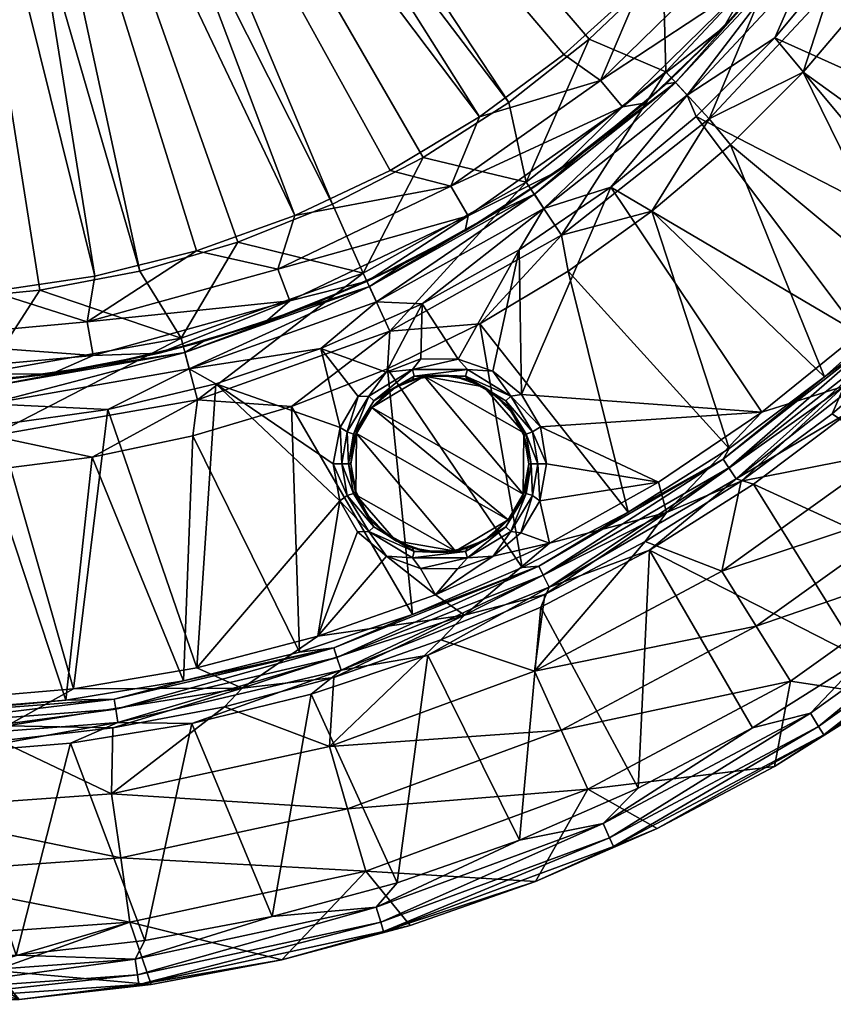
# Model space of a CAD drawing. Header units: inches. Extents: x -200 to 200, y -200 to 200.
# Tile 5 of 10: x 15 to 106, y -200 to -89. Entities that reach past the tile are written whole.
import ezdxf

# ---------------------------------------------------------------- set-up
doc = ezdxf.new("R2010")
doc.units = ezdxf.units.IN
doc.header["$MEASUREMENT"] = 0
doc.layers.add('Layer 1', color=7, linetype='Continuous')

# ---------------------------------------------------------------- blocks, each defined once
blk = doc.blocks.new('Lavabo Bucket 40')
at = {"color": 253, "true_color": 0xa4adb2}
mesh = blk.add_polyface(dxfattribs=at)
corners = [(30.27, -11.66, 200), (32.6, -5.98, 202.45), (31.91, -5.98, 200), (32.5, 0, 200), (33.14, 0, 202.45), (30.59, -12.75, 202.45), (37.5, 0, 205), (34.48, -6.32, 204.36), (36.9, -6.92, 205), (35.05, 0, 204.36), (32.36, -13.48, 204.36), (35, -13.59, 205), (31.93, -19.78, 205), (27.38, -12.25, 220), (29.32, -6.31, 220), (115.65, -33.91, 220), (107.14, -55.18, 220), (24.26, -17.65, 220), (87.24, -83.15, 220), (20, -22.34, 220), (69.92, -98.17, 220), (14.98, -25.99, 220), (94.77, -74.46, 220), (101.39, -65.16, 220), (30, 0, 220), (119.97, -11.51, 220), (111.9, -44.78, 220), (27.75, -25.31, 205), (92.75, -76.14, 205), (22.59, -29.98, 205), (16.69, -33.59, 205), (66.63, -99.8, 205), (84.82, -84.88, 205), (99.75, -66.7, 205), (105.81, -56.6, 205), (119.41, -11.81, 205), (114.82, -34.87, 205), (31.91, -6.38, 172), (32.5, 0, 172), (31.61, -6.39, 171.02), (32.24, 0, 171.02), (30.85, -6.23, 170.26), (31.48, 0, 170.26)]
mesh.append_faces([[corners[k] for k in face] for face in [(0, 1, 2), (3, 2, 4), (1, 0, 5), (6, 7, 8), (7, 6, 9), (2, 1, 4), (9, 1, 7), (10, 7, 5), (4, 1, 9), (11, 10, 12), (10, 11, 8), (8, 7, 10), (7, 1, 5), (13, 14, 15), (16, 17, 13), (18, 19, 17), (19, 20, 21), (17, 22, 18), (17, 16, 23), (24, 25, 14), (17, 23, 22), (13, 26, 16), (27, 28, 12), (29, 30, 31), (32, 27, 29), (27, 32, 28), (33, 12, 28), (33, 34, 12), (11, 12, 34), (8, 35, 6), (11, 36, 8), (37, 2, 38), (2, 37, 0), (38, 2, 3), (37, 38, 39), (39, 40, 41), (40, 39, 38), (42, 41, 40)]], dxfattribs={"color": 253})
mesh = blk.add_polyface(dxfattribs=at)
corners = [(14.52, -29.01, 200), (8.96, -31.2, 200), (10.75, -31.35, 202.45), (19.88, -26.51, 202.45), (11.37, -33.16, 204.36), (0, -35.05, 204.36), (10.25, -36.06, 205), (3.03, -32.35, 200), (19.59, -25.83, 200), (0, -33.14, 202.45), (21.03, -28.04, 204.36), (16.69, -33.59, 205), (22.59, -29.98, 205), (27.75, -25.31, 205), (9.22, -28.55, 220), (14.98, -25.99, 220), (50.1, -109.62, 220), (28.43, -117.12, 220), (3.08, -29.82, 220), (17.2, -119.29, 220), (5.78, -120.38, 220), (39.46, -113.87, 220), (3.43, -37.34, 205), (23.37, -117.7, 205), (11.77, -119.42, 205), (45.87, -110.88, 205), (34.81, -114.84, 205), (12.75, -21.63, 218.72), (12.41, -30.03, 172), (18.03, -27.07, 172), (6.32, -31.86, 172), (16.37, -27.78, 171.02), (5.81, -31.72, 171.02), (23, -23.04, 172), (15.98, -27.12, 170.26), (9.38, -29.02, 170), (5.68, -30.96, 170.26), (15.23, -26.42, 170), (20.33, -22.71, 170), (24.29, -21.2, 171.02)]
mesh.append_faces([[corners[k] for k in face] for face in [(0, 1, 2), (3, 0, 2), (4, 5, 6), (7, 2, 1), (3, 8, 0), (9, 4, 2), (3, 2, 10), (10, 2, 4), (11, 4, 6), (12, 10, 11), (10, 4, 11), (10, 12, 13), (14, 15, 16), (14, 17, 18), (19, 18, 17), (18, 19, 20), (14, 21, 17), (6, 22, 23), (24, 23, 22), (11, 6, 25), (25, 6, 26), (6, 23, 26), (27, 15, 14), (28, 0, 29), (29, 0, 8), (30, 1, 28), (28, 1, 0), (28, 29, 31), (32, 28, 31), (30, 28, 32), (31, 29, 33), (34, 35, 36), (36, 32, 31), (34, 36, 31), (34, 37, 35), (37, 34, 38), (34, 31, 39)]], dxfattribs={"color": 253})
mesh = blk.add_polyface(dxfattribs=at)
corners = [(94.1, -82.12, 203.72), (84.82, -84.88, 205), (80.22, -95.72, 203.72), (94.09, -89.71, 195), (102.19, -80.35, 195), (96.98, -84.64, 199.89), (76.1, -92.78, 205), (92.75, -76.14, 205), (66.63, -99.8, 205), (105, -67.62, 203.72), (63.41, -107.6, 203.72), (82.68, -98.66, 199.89), (85.16, -98.24, 195), (78.96, -91.05, 220), (87.24, -83.15, 220), (87.55, -94.74, 221.88), (94.77, -74.46, 220), (100.42, -80.97, 221.88), (71.86, -107.12, 221.88), (69.92, -98.17, 220), (92.41, -100, 227.53), (94.82, -102.95, 235.33), (103.01, -94.76, 235.33), (96.08, -87.57, 5), (87.6, -96.07, 5), (78.35, -103.75, 5), (60.3, -104.35, 220), (14.98, -25.99, 220), (50.1, -109.62, 220), (39.46, -113.87, 220), (9.22, -28.55, 220), (20, -22.34, 220), (16.69, -33.59, 205), (56.56, -105.83, 205), (22.59, -29.98, 205), (45.87, -110.88, 205), (88.66, -95.94, 2.55), (101.7, -82, 2.55), (89.96, -97.35, 0.64), (103.19, -83.2, 0.64), (90.97, -99.74), (99.8, -90.91)]
mesh.append_faces([[corners[k] for k in face] for face in [(0, 1, 2), (3, 4, 5), (2, 1, 6), (1, 0, 7), (8, 2, 6), (9, 7, 0), (10, 11, 2), (0, 2, 5), (11, 5, 2), (11, 12, 3), (5, 11, 3), (13, 14, 15), (16, 17, 14), (18, 13, 15), (15, 14, 17), (19, 13, 18), (15, 17, 20), (21, 20, 22), (23, 3, 24), (12, 25, 24), (4, 3, 23), (24, 3, 12), (26, 27, 19), (28, 29, 30), (13, 19, 31), (27, 26, 28), (31, 14, 13), (8, 32, 33), (34, 8, 6), (6, 1, 34), (32, 35, 33), (23, 36, 37), (24, 25, 36), (23, 24, 36), (37, 36, 38), (37, 38, 39), (38, 40, 41), (39, 38, 41)]], dxfattribs={"color": 253})
mesh = blk.add_polyface(dxfattribs=at)
corners = [(99.75, -66.7, 205), (92.75, -76.14, 205), (105, -67.62, 203.72), (105.81, -56.6, 205), (94.1, -82.12, 203.72), (108.23, -69.69, 199.89), (96.98, -84.64, 199.89), (116.61, -54.52, 199.89), (109.38, -70.26, 195), (102.19, -80.35, 195), (115.55, -59.57, 195), (94.77, -74.46, 220), (101.39, -65.16, 220), (100.42, -80.97, 221.88), (110.51, -66.53, 221.88), (106, -85.47, 227.53), (118.05, -52.01, 221.88), (116.65, -70.23, 227.53), (117.2, -76.52, 235.33), (92.41, -100, 227.53), (123.12, -66.57, 235.33), (124.6, -54.9, 227.53), (110.48, -85.93, 235.33), (103.01, -94.76, 235.33), (96.08, -87.57, 5), (103.75, -78.34, 5), (110.54, -68.42, 5), (124.71, -110.42, 346.17), (133.19, -100.03, 346.17), (107.76, -81.31), (99.8, -90.91), (128.71, -103.92), (137.06, -92.62), (114.79, -71.04), (113.56, -68.37, 0.64), (103.19, -83.2, 0.64), (101.7, -82, 2.55), (111.92, -67.38, 2.55), (116.38, -57.94, 5), (120.86, -60.13)]
mesh.append_faces([[corners[k] for k in face] for face in [(0, 1, 2), (0, 2, 3), (2, 4, 5), (5, 4, 6), (5, 7, 2), (8, 5, 9), (5, 6, 9), (5, 8, 10), (11, 12, 13), (14, 13, 12), (15, 13, 14), (14, 16, 17), (17, 18, 15), (17, 15, 14), (19, 13, 15), (18, 17, 20), (17, 21, 20), (18, 22, 15), (23, 15, 22), (19, 15, 23), (24, 25, 9), (8, 25, 26), (25, 8, 9), (8, 26, 10), (22, 27, 23), (22, 18, 28), (29, 30, 31), (29, 32, 33), (29, 34, 35), (25, 24, 36), (37, 26, 25), (25, 36, 37), (37, 38, 26), (35, 37, 36), (35, 34, 37), (34, 33, 39), (33, 34, 29), (35, 30, 29)]], dxfattribs={"color": 253})
mesh = blk.add_polyface(dxfattribs=at)
corners = [(92.41, -100, 227.53), (94.82, -102.95, 235.33), (86, -110.41, 235.33), (105.38, -129.01, 346.17), (94.66, -137.06, 346.17), (115.43, -120.1, 346.17), (103.01, -94.76, 235.33), (124.71, -110.42, 346.17), (119.44, -114.45), (99.8, -90.91), (90.97, -99.74), (109.3, -124.16), (81.38, -107.69), (98.36, -132.99), (73.48, -134.62), (86.74, -140.85), (128.71, -103.92), (112.56, -137.48, 89.57), (106.27, -133.19, 4.57), (96.02, -140.75, 4.57), (115.93, -124.87, 4.57), (89.96, -97.35, 0.64), (107.59, -130.06, 1.32), (87.65, -144.25, 1.32), (124.44, -114.04, 1.32), (113.82, -126.07, 349.74), (118.78, -123.64, 350), (108.44, -132.8, 350), (97.41, -141.08, 350), (95.48, -140.47, 349.74), (112.04, -124.11, 347.66), (127.24, -108.48, 347.66), (112.81, -124.96, 348.93), (94, -138.28, 347.66), (94.64, -139.23, 348.93), (128.11, -109.22, 348.93), (83.32, -144.22, 346.17)]
mesh.append_faces([[corners[k] for k in face] for face in [(0, 1, 2), (1, 3, 2), (2, 3, 4), (3, 1, 5), (6, 7, 5), (6, 5, 1), (8, 9, 10), (11, 10, 12), (13, 14, 15), (12, 13, 11), (10, 11, 8), (9, 8, 16), (17, 18, 19), (17, 20, 18), (10, 21, 12), (11, 22, 8), (18, 20, 22), (23, 13, 15), (24, 22, 20), (22, 13, 23), (8, 22, 24), (18, 22, 19), (22, 11, 13), (22, 23, 19), (25, 26, 27), (28, 29, 27), (27, 29, 25), (30, 31, 32), (29, 32, 25), (33, 30, 34), (25, 32, 35), (29, 34, 32), (3, 30, 33), (34, 30, 32), (30, 5, 7), (30, 3, 5), (33, 4, 3), (33, 36, 4)]], dxfattribs={"color": 253})
mesh = blk.add_polyface(dxfattribs=at)
corners = [(62.23, -128.81, 2), (65.3, -129.33, 2), (65.04, -128.94, 1.02), (64.21, -127.01), (65.25, -128.2, 0.26), (68.11, -128.39), (59.29, -128.94, 1.02), (66.63, -99.8, 205), (63.41, -107.6, 203.72), (80.22, -95.72, 203.72), (82.68, -98.66, 199.89), (65.35, -110.9, 199.89), (75.42, -105.91, 195), (65, -112.6, 195), (85.16, -98.24, 195), (75.85, -113.08, 227.53), (86, -110.41, 235.33), (76.58, -117.13, 235.33), (71.86, -107.12, 221.88), (60.3, -104.35, 220), (69.92, -98.17, 220), (87.55, -94.74, 221.88), (92.41, -100, 227.53), (56.53, -123.87, 227.53), (66.64, -123.05, 235.33), (78.35, -103.75, 5), (68.45, -110.54, 5), (57.95, -116.39, 5), (83.32, -144.22, 346.17), (94.66, -137.06, 346.17), (71.09, -114.73), (71.33, -131.01), (98.36, -132.99), (81.38, -107.69), (60.19, -120.8), (72.78, -108.49, 2.55), (88.66, -95.94, 2.55), (73.85, -110.08, 0.64), (54.24, -118.85, 2.55), (55.03, -120.59, 0.64), (89.96, -97.35, 0.64), (63.87, -128.97, 205)]
mesh.append_faces([[corners[k] for k in face] for face in [(0, 1, 2), (3, 4, 5), (6, 2, 4), (7, 8, 9), (10, 8, 11), (12, 11, 13), (14, 10, 12), (10, 11, 12), (15, 16, 17), (18, 19, 20), (21, 15, 18), (15, 21, 22), (23, 18, 15), (15, 22, 16), (15, 17, 24), (23, 15, 24), (25, 12, 26), (13, 27, 26), (14, 12, 25), (26, 12, 13), (17, 28, 24), (17, 16, 29), (5, 30, 3), (31, 32, 33), (5, 31, 30), (30, 31, 33), (34, 3, 30), (25, 35, 36), (30, 33, 37), (26, 35, 25), (35, 26, 38), (34, 37, 39), (36, 35, 37), (36, 37, 40), (39, 37, 35), (40, 37, 33), (30, 37, 34), (1, 0, 41)]], dxfattribs={"color": 253})
mesh = blk.add_polyface(dxfattribs=at)
corners = [(59.29, -128.94, 1.02), (62.23, -128.81, 2), (65.04, -128.94, 1.02), (56.31, -130.68, 2), (59.1, -129.3, 2), (54.74, -131.71, 1.02), (59.08, -128.2, 0.26), (54.18, -131.18, 0.26), (65.25, -128.2, 0.26), (56.12, -128.5), (52.97, -131.21), (60.04, -126.99), (64.21, -127.01), (45.87, -110.88, 205), (63.41, -107.6, 203.72), (56.56, -105.83, 205), (66.63, -99.8, 205), (43.96, -116.9, 203.72), (65.35, -110.9, 199.89), (54.02, -118.26, 195), (45.31, -120.48, 199.89), (65, -112.6, 195), (53.55, -117.35, 221.88), (50.1, -109.62, 220), (60.3, -104.35, 220), (56.53, -123.87, 227.53), (66.64, -123.05, 235.33), (56.26, -128.13, 235.33), (71.86, -107.12, 221.88), (45.47, -132.35, 235.33), (57.95, -116.39, 5), (46.95, -121.24, 5), (60.19, -120.8), (48.8, -125.84), (54.24, -118.85, 2.55), (68.45, -110.54, 5), (55.03, -120.59, 0.64), (72.78, -108.49, 2.55), (63.87, -128.97, 205), (60.4, -128.95, 205), (57.13, -130.21, 205), (54.5, -132.47, 205)]
mesh.append_faces([[corners[k] for k in face] for face in [(0, 1, 2), (0, 3, 4), (0, 5, 3), (0, 4, 1), (5, 0, 6), (5, 6, 7), (8, 6, 0), (7, 9, 10), (6, 11, 9), (7, 6, 9), (11, 6, 12), (6, 8, 12), (13, 14, 15), (15, 14, 16), (17, 18, 14), (19, 18, 20), (21, 18, 19), (22, 23, 24), (25, 26, 27), (24, 28, 22), (22, 28, 25), (25, 27, 29), (21, 19, 30), (31, 30, 19), (11, 32, 9), (11, 12, 32), (9, 33, 10), (33, 9, 32), (31, 34, 30), (30, 34, 35), (36, 37, 34), (36, 33, 32), (38, 1, 39), (40, 39, 4), (1, 4, 39), (3, 41, 40), (40, 4, 3), (41, 39, 40)]], dxfattribs={"color": 253})
mesh = blk.add_polyface(dxfattribs=at)
corners = [(51.91, -138.78, 1.02), (52.16, -138.78, 2), (52.46, -135.46, 1.02), (51.74, -135.21, 0.26), (52.97, -131.21), (50.94, -134.7), (51.14, -138.78, 0.26), (50.16, -138.78), (43.96, -116.9, 203.72), (45.87, -110.88, 205), (34.81, -114.84, 205), (45.31, -120.48, 199.89), (22.52, -122.84, 203.72), (63.41, -107.6, 203.72), (65.35, -110.9, 199.89), (30.63, -126.34, 195), (42.51, -122.87, 195), (54.02, -118.26, 195), (45.47, -132.35, 235.33), (34.4, -135.66, 235.33), (34.93, -131.61, 227.53), (33.09, -124.68, 221.88), (39.46, -113.87, 220), (53.55, -117.35, 221.88), (50.1, -109.62, 220), (56.53, -123.87, 227.53), (46.95, -121.24, 5), (35.57, -125.05, 5), (46.37, -159.97, 346.17), (50.92, -142.96), (36.98, -129.81), (48.8, -125.84), (34.84, -161.7), (33.51, -126.27, 2.55), (54.24, -118.85, 2.55), (34, -128.12, 0.64), (55.03, -120.59, 0.64), (51.74, -142.36, 0.26), (52.7, -141.87, 2), (52.46, -142.11, 1.02)]
mesh.append_faces([[corners[k] for k in face] for face in [(0, 1, 2), (3, 4, 5), (6, 5, 7), (6, 0, 3), (2, 3, 0), (3, 5, 6), (8, 9, 10), (11, 8, 12), (8, 13, 9), (14, 8, 11), (15, 16, 11), (17, 11, 16), (18, 19, 20), (21, 22, 23), (22, 24, 23), (21, 23, 20), (20, 23, 25), (20, 25, 18), (26, 17, 16), (16, 15, 27), (27, 26, 16), (18, 28, 19), (29, 7, 30), (30, 5, 31), (29, 30, 32), (7, 5, 30), (5, 4, 31), (27, 33, 26), (33, 34, 26), (35, 34, 33), (31, 36, 35), (34, 35, 36), (35, 30, 31), (7, 29, 37), (0, 38, 1), (37, 6, 7), (6, 39, 0), (37, 39, 6)]], dxfattribs={"color": 253})
mesh = blk.add_polyface(dxfattribs=at)
corners = [(34.81, -114.84, 205), (23.37, -117.7, 205), (22.52, -122.84, 203.72), (43.96, -116.9, 203.72), (0, -124.89, 203.72), (11.77, -119.42, 205), (18.5, -128.67, 195), (30.63, -126.34, 195), (23.21, -126.61, 199.89), (0, -128.72, 199.89), (45.31, -120.48, 199.89), (6.17, -129.85, 195), (17.2, -119.29, 220), (33.09, -124.68, 221.88), (11.2, -128.51, 221.88), (28.43, -117.12, 220), (39.46, -113.87, 220), (23.07, -138.05, 235.33), (11.58, -139.49, 235.33), (11.82, -135.65, 227.53), (5.78, -120.38, 220), (34.93, -131.61, 227.53), (34.4, -135.66, 235.33), (0.03, -139.97, 235.33), (11.97, -129.45, 5), (23.87, -127.79, 5), (35.57, -125.05, 5), (33.35, -163.19, 346.17), (24.83, -132.68), (12.48, -134.42), (20.99, -164.07), (36.98, -129.81), (34.84, -161.7), (33.51, -126.27, 2.55), (11.34, -130.15, 2.55), (11.5, -132.05, 0.64), (0, -130, 5), (34, -128.12, 0.64), (0.03, -135)]
mesh.append_faces([[corners[k] for k in face] for face in [(0, 1, 2), (3, 0, 2), (4, 2, 5), (6, 7, 8), (2, 1, 5), (4, 8, 2), (9, 8, 4), (8, 7, 10), (8, 10, 2), (9, 11, 6), (8, 9, 6), (12, 13, 14), (13, 15, 16), (17, 18, 19), (13, 12, 15), (14, 20, 12), (13, 19, 14), (19, 13, 21), (21, 22, 17), (19, 21, 17), (19, 18, 23), (24, 25, 6), (6, 25, 7), (25, 26, 7), (11, 24, 6), (22, 27, 17), (28, 29, 30), (31, 28, 32), (25, 33, 26), (25, 34, 33), (34, 25, 24), (33, 34, 35), (24, 36, 34), (28, 37, 35), (33, 35, 37), (37, 28, 31), (35, 29, 28), (35, 38, 29)]], dxfattribs={"color": 253})
mesh = blk.add_polyface(dxfattribs=at)
corners = [(65.3, -129.33, 2), (68.05, -130.77, 2), (69.59, -131.71, 1.02), (74.16, -138.78), (73.48, -134.62), (72.59, -135.21, 0.26), (72.16, -138.78, 2), (72.42, -138.78, 1.02), (71.63, -135.7, 2), (70.25, -133.01, 2), (73.19, -138.78, 0.26), (71.86, -135.46, 1.02), (65.04, -128.94, 1.02), (70.15, -131.18, 0.26), (65.25, -128.2, 0.26), (71.33, -131.01), (68.11, -128.39), (72.16, -138.78, 205), (71.7, -141.93, 2), (83.32, -144.22, 346.17), (76.58, -117.13, 235.33), (94.66, -137.06, 346.17), (71.43, -150.46, 346.17), (56.26, -128.13, 235.33), (66.64, -123.05, 235.33), (98.36, -132.99), (86.74, -140.85), (67.12, -130.12, 205), (63.87, -128.97, 205), (69.8, -132.3, 205), (71.6, -135.31, 205), (60.4, -128.95, 205), (71.52, -142.19, 205)]
mesh.append_faces([[corners[k] for k in face] for face in [(0, 1, 2), (3, 4, 5), (6, 7, 8), (1, 9, 2), (7, 10, 11), (11, 9, 8), (11, 2, 9), (0, 2, 12), (5, 10, 3), (12, 2, 13), (13, 14, 12), (2, 11, 5), (2, 5, 13), (11, 8, 7), (15, 16, 13), (14, 13, 16), (15, 13, 4), (13, 5, 4), (5, 11, 10), (17, 18, 6), (19, 20, 21), (22, 23, 24), (22, 24, 19), (4, 25, 15), (4, 3, 26), (0, 27, 1), (27, 0, 28), (9, 1, 29), (27, 29, 1), (30, 8, 9), (9, 29, 30), (17, 8, 30), (17, 6, 8), (31, 30, 27), (29, 27, 30), (31, 27, 28), (30, 31, 32), (32, 17, 30)]], dxfattribs={"color": 253})
mesh = blk.add_polyface(dxfattribs=at)
corners = [(52.16, -138.78, 2), (52.62, -135.63, 2), (52.46, -135.46, 1.02), (54.09, -132.85, 2), (54.74, -131.71, 1.02), (56.31, -130.68, 2), (52.97, -131.21), (51.74, -135.21, 0.26), (54.18, -131.18, 0.26), (54.52, -145.27, 205), (54.08, -144.55, 2), (56.28, -146.79, 2), (52.7, -141.87, 2), (52.16, -138.78, 205), (57.21, -147.45, 205), (52.73, -142.26, 205), (59.1, -155.71, 346.17), (56.26, -128.13, 235.33), (71.43, -150.46, 346.17), (45.47, -132.35, 235.33), (54.5, -132.47, 205), (52.81, -135.38, 205), (71.52, -142.19, 205), (60.4, -128.95, 205), (63.93, -148.61, 205), (69.82, -145.1, 205), (52.46, -142.11, 1.02), (54.74, -145.86, 1.02), (59.03, -148.24, 2), (59.29, -148.63, 1.02), (54.18, -146.39, 0.26), (51.74, -142.36, 0.26), (51.91, -138.78, 1.02), (52.92, -146.42), (56.17, -149.18), (50.92, -142.96)]
mesh.append_faces([[corners[k] for k in face] for face in [(0, 1, 2), (2, 3, 4), (3, 2, 1), (5, 4, 3), (6, 7, 8), (8, 2, 4), (8, 7, 2), (9, 10, 11), (0, 12, 13), (9, 11, 14), (15, 12, 10), (15, 10, 9), (12, 15, 13), (16, 17, 18), (19, 17, 16), (20, 3, 21), (3, 20, 5), (13, 21, 1), (3, 1, 21), (13, 1, 0), (22, 23, 20), (13, 15, 21), (9, 14, 15), (15, 14, 24), (24, 21, 15), (25, 21, 24), (20, 21, 25), (26, 27, 10), (26, 10, 12), (27, 11, 10), (28, 11, 27), (29, 27, 30), (27, 26, 31), (27, 31, 30), (26, 12, 32), (33, 34, 30), (33, 30, 35), (30, 31, 35)]], dxfattribs={"color": 253})
mesh = blk.add_polyface(dxfattribs=at)
corners = [(23.07, -138.05, 235.33), (33.35, -163.19, 346.17), (20.11, -165.35, 346.17), (6.72, -166.44, 346.17), (11.58, -139.49, 235.33), (7, -165.26), (20.99, -164.07), (12.48, -134.42), (34.84, -161.7), (24.83, -132.68), (27.32, -190.3, 259.57), (0, -192.25, 259.57), (10.24, -195.34, 298.78), (25.42, -168.47, 4.57), (12.75, -169.91, 4.57), (25.25, -175.87, 89.57), (0, -184.96, 174.57), (26.29, -183.09, 174.57), (0, -177.68, 89.57), (20.66, -170.19, 350), (14.56, -194, 350), (6.89, -171.3, 350), (0.02, -194.55, 350), (29.02, -192.37, 350), (8.57, -190.75, 300.57), (8.97, -193.49, 300.99), (6.75, -193.36, 298.06), (9.83, -191.02, 303.83), (6.31, -190.52, 297.96), (9.82, -191.32, 307.29), (9.91, -193.74, 304.53), (8.66, -191.6, 310.52), (9.62, -194.06, 308.08), (6.48, -191.83, 313.2), (8.1, -194.41, 311.15), (3.47, -191.98, 314.99), (13.48, -168.25, 1.32), (39.93, -164, 1.32), (0.02, -170.39, 4.57), (25.98, -167.85, 349.74), (0, -169.85, 349.74), (0, -168.35, 348.93), (0, -167.21, 347.66), (25.57, -165.24, 347.66), (25.75, -166.37, 348.93)]
mesh.append_faces([[corners[k] for k in face] for face in [(0, 1, 2), (2, 3, 4), (0, 2, 4), (5, 6, 7), (6, 8, 9), (10, 11, 12), (13, 14, 15), (16, 10, 17), (10, 16, 11), (18, 17, 15), (17, 18, 16), (18, 15, 14), (19, 20, 21), (22, 21, 20), (20, 19, 23), (24, 25, 26), (25, 24, 27), (26, 28, 24), (27, 29, 30), (31, 32, 29), (31, 33, 34), (27, 35, 31), (27, 31, 29), (28, 27, 24), (6, 36, 37), (13, 36, 14), (36, 13, 37), (14, 36, 38), (36, 6, 5), (19, 21, 39), (39, 21, 40), (41, 42, 43), (40, 44, 39), (40, 41, 44), (1, 43, 2), (2, 43, 42), (41, 43, 44), (42, 3, 2)]], dxfattribs={"color": 253})
mesh = blk.add_polyface(dxfattribs=at)
corners = [(57.21, -147.45, 205), (59.03, -148.24, 2), (60.46, -148.6, 205), (62.1, -148.76, 2), (63.93, -148.61, 205), (56.28, -146.79, 2), (33.35, -163.19, 346.17), (34.4, -135.66, 235.33), (46.37, -159.97, 346.17), (59.1, -155.71, 346.17), (45.47, -132.35, 235.33), (56.17, -149.18), (61.67, -153.5), (59.99, -150.56), (50.92, -142.96), (48.43, -158.17), (52.92, -146.42), (34.84, -161.7), (64.16, -150.61), (20.99, -164.07), (39.93, -164, 1.32), (64.92, -155.81, 1.32), (62.28, -158.57, 4.57), (50.25, -162.79, 4.57), (51.05, -161.99, 349.74), (60.81, -160.31, 350), (47.69, -164.68, 350), (74.43, -152.67, 349.74), (25.75, -166.37, 348.93), (25.57, -165.24, 347.66), (50.26, -159.47, 347.66), (25.98, -167.85, 349.74), (50.6, -160.56, 348.93), (73.77, -151.32, 348.93), (73.27, -150.3, 347.66), (59.29, -148.63, 1.02), (59.08, -149.37, 0.26), (54.74, -145.86, 1.02), (65.04, -148.63, 1.02), (54.18, -146.39, 0.26), (65.25, -149.37, 0.26)]
mesh.append_faces([[corners[k] for k in face] for face in [(0, 1, 2), (1, 3, 2), (3, 4, 2), (5, 1, 0), (6, 7, 8), (9, 8, 10), (11, 12, 13), (14, 15, 16), (15, 14, 17), (11, 15, 12), (11, 16, 15), (18, 13, 12), (19, 20, 17), (20, 15, 17), (15, 20, 21), (12, 15, 21), (22, 21, 23), (21, 20, 23), (24, 25, 26), (24, 27, 25), (28, 29, 30), (8, 9, 30), (31, 32, 24), (33, 24, 32), (32, 30, 34), (28, 30, 32), (34, 30, 9), (6, 8, 30), (30, 29, 6), (2, 4, 0), (35, 3, 1), (36, 11, 13), (37, 35, 1), (35, 38, 3), (38, 35, 36), (39, 36, 35), (40, 36, 13), (36, 39, 11)]], dxfattribs={"color": 253})
mesh = blk.add_polyface(dxfattribs=at)
corners = [(70.24, -144.72, 2), (69.82, -145.1, 205), (68.02, -146.88, 2), (67.2, -147.36, 205), (65.23, -148.27, 2), (71.7, -141.93, 2), (71.52, -142.19, 205), (72.16, -138.78, 205), (63.93, -148.61, 205), (74.48, -147.71), (73.41, -142.96), (71.27, -146.56), (86.74, -140.85), (68.16, -149.18), (74.16, -138.78), (87.65, -144.25, 1.32), (95.48, -140.47, 349.74), (85.73, -148.48, 350), (74.43, -152.67, 349.74), (94.64, -139.23, 348.93), (73.77, -151.32, 348.93), (73.27, -150.3, 347.66), (94, -138.28, 347.66), (71.43, -150.46, 346.17), (83.32, -144.22, 346.17), (54.5, -132.47, 205), (72.59, -142.36, 0.26), (70.15, -146.39, 0.26), (73.19, -138.78, 0.26), (69.59, -145.86, 1.02), (65.04, -148.63, 1.02), (72.16, -138.78, 2), (71.86, -142.11, 1.02), (72.42, -138.78, 1.02), (65.25, -149.37, 0.26)]
mesh.append_faces([[corners[k] for k in face] for face in [(0, 1, 2), (3, 4, 2), (0, 5, 6), (6, 1, 0), (5, 7, 6), (3, 8, 4), (2, 1, 3), (9, 10, 11), (10, 9, 12), (11, 13, 9), (10, 12, 14), (12, 9, 15), (16, 17, 18), (19, 18, 20), (20, 21, 22), (21, 23, 24), (22, 21, 24), (25, 1, 6), (1, 8, 3), (10, 26, 11), (27, 11, 26), (10, 14, 28), (29, 2, 30), (4, 30, 2), (31, 32, 33), (0, 29, 32), (32, 5, 0), (32, 27, 26), (27, 32, 29), (5, 32, 31), (28, 33, 26), (29, 30, 34), (2, 29, 0), (29, 34, 27), (32, 26, 33), (26, 10, 28), (27, 13, 11), (27, 34, 13)]], dxfattribs={"color": 253})
mesh = blk.add_polyface(dxfattribs=at)
corners = [(117.17, -143.12, 174.57), (112.56, -137.48, 89.57), (93.87, -150.86, 89.57), (78.78, -175.37, 259.57), (86.59, -179.78, 344.57), (99.77, -172.8, 344.57), (121.79, -148.75, 259.57), (101.57, -163.23, 259.57), (112.41, -164.86, 344.57), (72.8, -162.08, 89.57), (97.72, -157.04, 174.57), (75.79, -168.72, 174.57), (96.02, -140.75, 4.57), (85.22, -147.52, 4.57), (85.73, -148.48, 350), (109.63, -160.72, 350), (97.29, -168.46, 350), (97.41, -141.08, 350), (121.34, -152.07, 350), (84.44, -175.25, 350), (108.44, -132.8, 350), (105.3, -169.23, 346.53), (104.73, -168.31, 348.38), (103.8, -166.82, 349.61), (124.47, -152.03, 349.61), (81.67, -181.81, 346.53), (126.26, -154.22, 346.53), (81.23, -180.83, 348.38), (80.51, -179.23, 349.61), (125.58, -153.39, 348.38), (87.65, -144.25, 1.32), (95.48, -140.47, 349.74), (94.64, -139.23, 348.93), (74.43, -152.67, 349.74), (73.77, -151.32, 348.93), (94, -138.28, 347.66)]
mesh.append_faces([[corners[k] for k in face] for face in [(0, 1, 2), (3, 4, 5), (6, 7, 8), (5, 7, 3), (5, 8, 7), (2, 9, 10), (11, 7, 10), (10, 6, 0), (6, 10, 7), (1, 12, 2), (0, 2, 10), (2, 12, 13), (14, 15, 16), (15, 17, 18), (19, 14, 16), (15, 14, 17), (18, 17, 20), (4, 21, 5), (22, 23, 24), (21, 4, 25), (8, 5, 21), (8, 21, 26), (23, 27, 28), (21, 29, 26), (25, 22, 21), (21, 22, 29), (25, 27, 22), (15, 23, 16), (24, 29, 22), (16, 23, 28), (27, 23, 22), (18, 24, 15), (24, 23, 15), (28, 19, 16), (13, 12, 30), (17, 14, 31), (32, 31, 33), (34, 35, 32)]], dxfattribs={"color": 253})
mesh = blk.add_polyface(dxfattribs=at)
corners = [(65.23, -148.27, 2), (63.93, -148.61, 205), (62.1, -148.76, 2), (74.48, -147.71), (68.16, -149.18), (61.67, -153.5), (64.16, -150.61), (72.9, -185.75, 344.57), (78.78, -175.37, 259.57), (53.83, -184.56, 259.57), (86.59, -179.78, 344.57), (73.95, -153.48, 4.57), (62.28, -158.57, 4.57), (72.8, -162.08, 89.57), (51.79, -177.56, 174.57), (75.79, -168.72, 174.57), (101.57, -163.23, 259.57), (49.75, -170.57, 89.57), (85.22, -147.52, 4.57), (93.87, -150.86, 89.57), (97.72, -157.04, 174.57), (71.1, -181.07, 350), (60.81, -160.31, 350), (73.5, -154.9, 350), (85.73, -148.48, 350), (84.44, -175.25, 350), (57.37, -185.88, 350), (81.67, -181.81, 346.53), (55.81, -191.34, 346.53), (81.23, -180.83, 348.38), (55.01, -188.62, 349.61), (80.51, -179.23, 349.61), (55.51, -190.31, 348.38), (64.92, -155.81, 1.32), (87.65, -144.25, 1.32), (74.43, -152.67, 349.74), (51.05, -161.99, 349.74), (73.77, -151.32, 348.93), (73.27, -150.3, 347.66), (50.6, -160.56, 348.93), (71.43, -150.46, 346.17), (59.1, -155.71, 346.17), (65.04, -148.63, 1.02), (59.08, -149.37, 0.26), (65.25, -149.37, 0.26), (59.99, -150.56)]
mesh.append_faces([[corners[k] for k in face] for face in [(0, 1, 2), (3, 4, 5), (4, 6, 5), (7, 8, 9), (7, 10, 8), (11, 12, 13), (14, 8, 15), (8, 16, 15), (17, 15, 13), (18, 13, 19), (13, 15, 20), (11, 13, 18), (21, 22, 23), (23, 24, 25), (26, 22, 21), (21, 23, 25), (27, 10, 7), (27, 7, 28), (28, 29, 27), (30, 31, 32), (28, 32, 29), (21, 31, 30), (32, 31, 29), (31, 21, 25), (33, 34, 3), (33, 3, 5), (12, 11, 33), (11, 18, 34), (34, 33, 11), (22, 35, 23), (24, 23, 35), (36, 37, 35), (38, 37, 39), (40, 38, 41), (42, 0, 2), (43, 44, 42), (44, 6, 4), (6, 44, 45)]], dxfattribs={"color": 253})
mesh = blk.add_polyface(dxfattribs=at)
corners = [(53.83, -184.56, 259.57), (44.4, -194.54, 344.57), (58.81, -190.68, 344.57), (51.79, -177.56, 174.57), (26.29, -183.09, 174.57), (72.9, -185.75, 344.57), (27.32, -190.3, 259.57), (29.72, -197.31, 344.57), (49.75, -170.57, 89.57), (50.25, -162.79, 4.57), (37.95, -166.09, 4.57), (78.78, -175.37, 259.57), (25.25, -175.87, 89.57), (75.79, -168.72, 174.57), (25.42, -168.47, 4.57), (62.28, -158.57, 4.57), (72.8, -162.08, 89.57), (47.69, -164.68, 350), (60.81, -160.31, 350), (57.37, -185.88, 350), (20.66, -170.19, 350), (34.28, -167.98, 350), (29.02, -192.37, 350), (43.33, -189.65, 350), (55.81, -191.34, 346.53), (28.33, -197.29, 346.53), (55.51, -190.31, 348.38), (27.93, -194.48, 349.61), (55.01, -188.62, 349.61), (28.18, -196.22, 348.38), (71.1, -181.07, 350), (39.93, -164, 1.32), (25.98, -167.85, 349.74), (51.05, -161.99, 349.74), (50.6, -160.56, 348.93), (25.75, -166.37, 348.93)]
mesh.append_faces([[corners[k] for k in face] for face in [(0, 1, 2), (3, 4, 0), (5, 0, 2), (0, 6, 1), (6, 7, 1), (8, 9, 10), (0, 4, 6), (11, 3, 0), (12, 3, 8), (3, 12, 4), (8, 3, 13), (14, 12, 10), (12, 8, 10), (9, 8, 15), (8, 16, 15), (17, 18, 19), (20, 21, 22), (17, 23, 21), (22, 21, 23), (23, 17, 19), (24, 2, 1), (7, 25, 1), (24, 25, 26), (5, 2, 24), (25, 24, 1), (27, 28, 29), (25, 29, 26), (23, 28, 27), (29, 28, 26), (28, 19, 30), (28, 23, 19), (27, 22, 23), (9, 31, 10), (10, 31, 14), (32, 21, 20), (32, 33, 21), (21, 33, 17), (34, 32, 35)]], dxfattribs={"color": 253})
mesh = blk.add_polyface(dxfattribs=at)
corners = [(14.89, -198.98, 344.57), (29.72, -197.31, 344.57), (12.11, -195.74, 304.7), (6.49, -196.92, 315.27), (0, -199.53, 344.57), (10.74, -196.34, 310.73), (27.32, -190.3, 259.57), (10.24, -195.34, 298.78), (9.83, -191.02, 303.83), (9.91, -193.74, 304.53), (8.97, -193.49, 300.99), (9.62, -194.06, 308.08), (9.82, -191.32, 307.29), (8.66, -191.6, 310.52), (8.1, -194.41, 311.15), (28.33, -197.29, 346.53), (0, -199.31, 346.53), (28.18, -196.22, 348.38), (0, -198.24, 348.38), (0, -196.48, 349.61), (27.93, -194.48, 349.61), (14.56, -194, 350), (29.02, -192.37, 350), (8.69, -194.43, 299.82), (10.27, -194.77, 304.86), (9.38, -195.16, 299.34), (9.11, -195.28, 309.99), (5.35, -194.78, 313.76), (6.75, -193.36, 298.06), (9.84, -196.08, 310.28), (11.09, -195.54, 304.76), (5.95, -196.6, 314.46), (5.51, -195.78, 313.88), (5.63, -195.17, 294.58), (5.16, -195, 295.47)]
mesh.append_faces([[corners[k] for k in face] for face in [(0, 1, 2), (3, 4, 0), (5, 0, 2), (0, 5, 3), (6, 7, 2), (1, 6, 2), (8, 9, 10), (11, 9, 12), (11, 13, 14), (15, 0, 16), (15, 1, 0), (16, 17, 15), (16, 18, 17), (18, 19, 20), (18, 20, 17), (20, 21, 22), (20, 19, 21), (23, 24, 25), (26, 14, 27), (14, 26, 11), (28, 10, 23), (26, 29, 30), (30, 25, 24), (11, 24, 9), (5, 31, 3), (26, 32, 29), (24, 26, 30), (29, 5, 2), (5, 29, 31), (26, 24, 11), (10, 9, 23), (30, 29, 2), (30, 2, 7), (9, 24, 23), (25, 7, 33), (7, 25, 30), (25, 34, 23)]], dxfattribs={"color": 253})

msp = doc.modelspace()

# ---------------------------------------------------------------- block references
at = {"layer": 'Layer 1'}
msp.add_blockref('Lavabo Bucket 40', (0, 0), dxfattribs=at)

doc.saveas('drawing.dxf')
